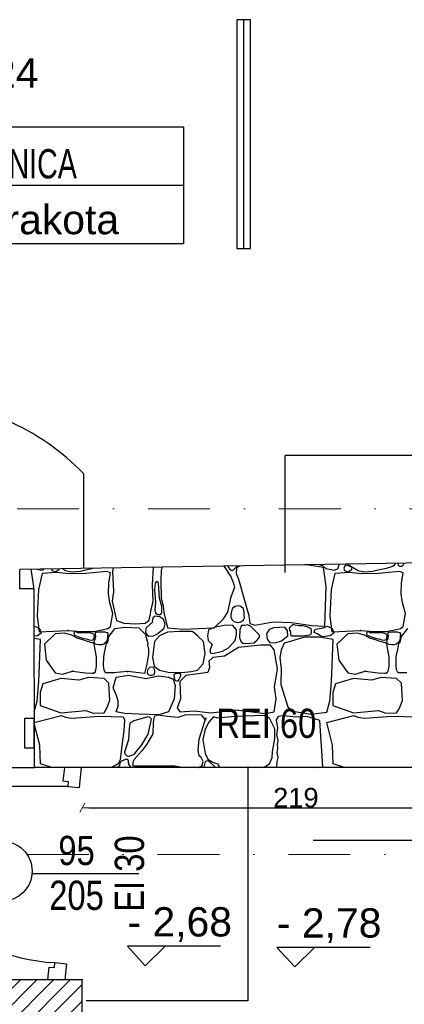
# Model space of a CAD drawing. Header units: millimetres. Extents: x 77315 to 1043159, y -108895 to -47794.
# Tile 44 of 87: x 98926 to 100898, y -101023 to -95974. Entities that reach past the tile are written whole.
import ezdxf

# ---------------------------------------------------------------- set-up
doc = ezdxf.new("R2010")
doc.units = ezdxf.units.MM
doc.header["$MEASUREMENT"] = 0
doc.linetypes.add('Dot & Dashed', pattern=[670.277762, 317.5, -176.388889, 0, -176.388874])
for name, color, linetype in [('_HATCH', 7, 'Continuous'), ('A-DRZWI', 7, 'Continuous'), ('A-OKNA-OPIS', 7, 'Continuous'), ('A-OPISY-2', 7, 'Continuous'), ('A-OPISY-3', 7, 'Continuous'), ('A-WYSOKOSCI', 7, 'Continuous'), ('A_okno', 7, 'Continuous'), ('Annotation - Text', 7, 'Continuous'), ('DRZWI', 7, 'Continuous'), ('HATCH', 7, 'Continuous'), ('Koty', 7, 'Continuous'), ('Nowe_Interior - Lamp', 7, 'Continuous'), ('OKNO_DETAL', 7, 'Continuous'), ('opisy inne', 7, 'Continuous'), ('podciagi', 7, 'Continuous'), ('SCHODY', 7, 'Continuous'), ('Structural - Bearing', 7, 'Continuous'), ('Structural - Grid', 7, 'Continuous')]:
    doc.layers.add(name, color=color, linetype=linetype)
doc.styles.add('STYL_AUTOMATYCZNY_1', font='arial.ttf')
doc.styles.add('STYL_AUTOMATYCZNY_2', font='arial.ttf')
doc.styles.add('STYL_AUTOMATYCZNY_3', font='arial.ttf', dxfattribs={"width": 0.8})
doc.styles.add('STYL_AUTOMATYCZNY_4', font='arial.ttf', dxfattribs={"width": 0.7})
doc.styles.add('STYL_AUTOMATYCZNY_6', font='arial.ttf', dxfattribs={"width": 0.8})
doc.dimstyles.new('STYL_AUTOMATYCZNY__1', dxfattribs={"dimtxt": 100, "dimasz": 34.231941, "dimexe": 0.18, "dimexo": 0.0625, "dimgap": 0, "dimtad": 1, "dimtih": 1, "dimtoh": 1, "dimdec": 0, "dimlfac": 0.1, "dimzin": 0, "dimdsep": 46, "dimtxsty": 'STYL_AUTOMATYCZNY_2', "dimblk": 'ARROWHEAD_2', "dimblk1": 'ARROWHEAD_2', "dimblk2": 'ARROWHEAD_2', "dimcen": 0.09, "dimse1": 1, "dimse2": 1, "dimclrd": 5, "dimclre": 5, "dimclrt": 5, "dimadec": 0, "dimazin": 0, "dimtfac": 1, "dimtdec": 4, "dimtmove": 0, "dimatfit": 3, "dimfxl": 0, "dimtolj": 1, "dimtzin": 0, "dimarcsym": 0})

# ---------------------------------------------------------------- blocks, each defined once
blk = doc.blocks.new('*X14')
at = {"layer": '_HATCH'}
for p, q in [((98998, -98880.8), (98984.3, -98792.1)), ((99013.6, -98791.6), (99039.2, -98796.8)), ((99039.2, -98796.8), (99052.3, -98790.9)), ((99089.5, -98790.3), (99091.5, -98798)), ((99091.5, -98798), (99095.5, -98801)), ((99112.1, -98803), (99120.5, -98798)), ((99120.5, -98798), (99126.6, -98794.5)), ((99126.6, -98794.5), (99129.4, -98790)), ((99129.4, -98790), (99129.4, -98789.7)), ((99145.8, -98789.4), (99161.6, -98798)), ((99161.6, -98798), (99190.1, -98804.7)), ((99236.6, -98802.1), (99271.5, -98793.5)), ((99271.5, -98793.5), (99302.2, -98786.8)), ((99406, -98785.1), (99402.8, -98802.8)), ((99606.7, -98870.5), (99612.3, -98781.6)), ((99652.1, -98798.3), (99649.3, -98850.3)), ((99657.1, -98780.9), (99652.1, -98798.3)), ((99975.8, -98778.5), (99972.2, -98775.7)), ((100008.4, -98828.4), (99975.8, -98778.5)), ((99992.8, -98775.3), (99993.3, -98778.1)), ((99993.3, -98778.1), (100001, -98789.2)), ((100001, -98789.2), (100010.3, -98796.5)), ((100010.3, -98796.5), (100015, -98797.9)), ((100015, -98797.9), (100019.9, -98796.5)), ((100019.9, -98796.5), (100023.3, -98792.9)), ((100023.3, -98792.9), (100027.8, -98789.2)), ((100027.8, -98789.2), (100039.6, -98777.7)), ((100038.5, -98784.7), (100035.6, -98814)), ((100055.9, -98774.3), (100038.5, -98784.7)), ((100039.6, -98777.7), (100039.9, -98774.6)), ((100408.4, -98770.6), (100388.5, -98768.8)), ((100483, -98783.8), (100408.4, -98770.6)), ((100461.6, -98767.6), (100478.9, -98773.3)), ((100478.9, -98773.3), (100496.1, -98788)), ((100498, -98880.8), (100483, -98783.8)), ((100496.1, -98788), (100539.2, -98796.8)), ((100539.2, -98796.8), (100558.9, -98788)), ((100558.9, -98788), (100563.6, -98765.9)), ((100591.5, -98777.8), (100588.7, -98787)), ((100588.7, -98787), (100591.5, -98798)), ((100594.3, -98772.8), (100591.5, -98777.8)), ((100591.5, -98798), (100595.5, -98801)), ((100601, -98771.7), (100594.3, -98772.8)), ((100620.5, -98777.8), (100601, -98771.7)), ((100608.8, -98765.1), (100610.6, -98767.6)), ((100610.6, -98767.6), (100641.2, -98786.9)), ((100612.1, -98803), (100620.5, -98798)), ((100629.9, -98783.9), (100620.5, -98777.8)), ((100620.5, -98798), (100626.6, -98794.5)), ((100626.6, -98794.5), (100629.4, -98790)), ((100629.4, -98790), (100629.9, -98783.9)), ((100641.2, -98786.9), (100661.6, -98798)), ((100661.6, -98798), (100690.1, -98804.7)), ((100736.6, -98802.1), (100771.5, -98793.5)), ((100771.5, -98793.5), (100805.8, -98786)), ((100805.8, -98786), (100838.3, -98775.5)), ((100838.3, -98775.5), (100849.3, -98767.6)), ((100849.3, -98767.6), (100855.1, -98761)), ((100864.7, -98760.9), (100864.5, -98761.7)), ((100864.5, -98761.7), (100866.8, -98772.3)), ((100866.8, -98772.3), (100873.9, -98776.1)), ((100873.9, -98776.1), (100884.2, -98775.6)), ((100884.2, -98775.6), (100892.5, -98771.9)), ((100892.5, -98771.9), (100896.7, -98760.4)), ((99041.8, -98813.5), (99022.4, -98896.4)), ((99116.5, -98808.9), (99041.8, -98813.5)), ((99095.5, -98801), (99102.2, -98802.5)), ((99102.2, -98802.5), (99112.1, -98803)), ((99178.7, -98815.9), (99116.5, -98808.9)), ((99264.6, -98813.1), (99178.7, -98815.9)), ((99190.1, -98804.7), (99236.6, -98802.1)), ((99373.3, -98803.7), (99264.6, -98813.1)), ((99391.5, -98810.5), (99373.3, -98803.7)), ((99383, -98864), (99391.5, -98810.5)), ((99402.8, -98802.8), (99406.9, -98908.1)), ((99649.3, -98850.3), (99651.3, -98940.7)), ((100022.8, -98862.3), (100008.4, -98828.4)), ((100035.6, -98814), (100047.4, -98843.2)), ((100047.4, -98843.2), (100083.1, -98969.6)), ((100541.8, -98813.5), (100522.4, -98896.4)), ((100616.5, -98808.9), (100541.8, -98813.5)), ((100595.5, -98801), (100602.2, -98802.5)), ((100602.2, -98802.5), (100612.1, -98803)), ((100678.7, -98815.9), (100616.5, -98808.9)), ((100764.6, -98813.1), (100678.7, -98815.9)), ((100690.1, -98804.7), (100736.6, -98802.1)), ((100873.3, -98803.7), (100764.6, -98813.1)), ((100891.5, -98810.5), (100873.3, -98803.7)), ((100883, -98864), (100891.5, -98810.5)), ((98997.5, -98893), (98998, -98880.8)), ((99022.4, -98896.4), (99015.9, -99032.1)), ((99382.1, -98918.2), (99383, -98864)), ((99610, -98958), (99606.7, -98870.5)), ((99620.4, -98864), (99617.3, -98897.5)), ((99617.3, -98897.5), (99621.9, -98958.4)), ((99623.5, -98858.1), (99620.4, -98864)), ((99630.1, -98855.7), (99623.5, -98858.1)), ((99636.4, -98859.9), (99630.1, -98855.7)), ((99638.1, -98864), (99636.4, -98859.9)), ((99643.4, -98939.6), (99638.1, -98864)), ((100009.6, -98932.8), (100028.6, -98882.1)), ((100028.6, -98882.1), (100022.8, -98862.3)), ((100490.1, -99083.5), (100498, -98880.8)), ((100522.4, -98896.4), (100515.9, -99032.1)), ((100882.1, -98918.2), (100883, -98864)), ((99388.5, -98963.5), (99382.1, -98918.2)), ((99406.9, -98908.1), (99401.2, -98955.5)), ((99654.7, -98983), (99643.4, -98939.6)), ((99651.3, -98940.7), (99662.5, -98980.3)), ((99993.9, -99012.1), (100009.6, -98932.8)), ((100888.5, -98963.5), (100882.1, -98918.2)), ((99395.5, -98988.7), (99388.5, -98963.5)), ((99404.4, -99018.8), (99395.5, -98988.7)), ((99401.2, -98955.5), (99422.2, -99055.4)), ((99598.9, -99003), (99610, -98958)), ((99621.9, -98958.4), (99618.3, -99004.4)), ((99654.5, -99012.1), (99654.7, -98983)), ((99662.5, -98980.3), (99664.5, -99014.6)), ((100014.8, -98995.7), (100010.1, -99015.2)), ((100029.4, -98983.8), (100014.8, -98995.7)), ((100046.4, -98978.9), (100029.4, -98983.8)), ((100060.2, -98983), (100046.4, -98978.9)), ((100073.5, -98995.7), (100060.2, -98983)), ((100077.3, -99010), (100073.5, -98995.7)), ((100083.1, -98969.6), (100100.4, -99029)), ((100895.5, -98988.7), (100888.5, -98963.5)), ((100904.4, -99018.8), (100895.5, -98988.7)), ((99015.9, -99032.1), (99025.9, -99113.8)), ((99391.5, -99086), (99404.4, -99018.8)), ((99588.2, -99055.4), (99596.8, -99024.5)), ((99596.8, -99024.5), (99598.9, -99003)), ((99607.3, -99048.9), (99605, -99055.9)), ((99610.3, -99039.9), (99607.3, -99048.9)), ((99620.4, -99033.3), (99610.3, -99039.9)), ((99618.3, -99004.4), (99620.4, -99012.1)), ((99620.4, -99012.1), (99626.5, -99020.7)), ((99632.7, -99034.8), (99620.4, -99033.3)), ((99626.5, -99020.7), (99643.1, -99025.8)), ((99644.4, -99036.7), (99632.7, -99034.8)), ((99643.1, -99025.8), (99651.6, -99021.4)), ((99662.8, -99050.5), (99644.4, -99036.7)), ((99651.6, -99021.4), (99654.5, -99012.1)), ((99671.7, -99073.8), (99662.8, -99050.5)), ((99664.5, -99014.6), (99684.3, -99091.8)), ((99922.4, -99091.8), (99971.6, -99045.5)), ((99971.6, -99045.5), (99993.9, -99012.1)), ((100008.2, -99027.3), (100008, -99039.7)), ((100008, -99039.7), (100014.8, -99050.9)), ((100010.1, -99015.2), (100008.2, -99027.3)), ((100014.8, -99050.9), (100023.5, -99060.3)), ((100059.8, -99061.5), (100073.5, -99050.9)), ((100073.5, -99050.9), (100077.9, -99040.6)), ((100077.8, -99025.7), (100077.3, -99010)), ((100077.9, -99040.6), (100077.8, -99025.7)), ((100100.4, -99029), (100106.2, -99069.9)), ((100515.9, -99032.1), (100525.9, -99113.8)), ((100891.5, -99086), (100904.4, -99018.8)), ((99000.9, -99085.2), (99004.1, -99083.9)), ((99004.1, -99083.9), (99028.2, -99096)), ((99028.2, -99096), (99036, -99120.6)), ((99306.8, -99111.6), (99348.5, -99103.2)), ((99348.5, -99103.2), (99378.8, -99096)), ((99378.8, -99096), (99391.5, -99086)), ((99383.7, -99137.5), (99415.2, -99096.3)), ((99415.2, -99096.3), (99465.1, -99088.5)), ((99422.2, -99055.4), (99459.4, -99068.2)), ((99459.4, -99068.2), (99522.1, -99072)), ((99465.1, -99088.5), (99537, -99091.8)), ((99522.1, -99072), (99570, -99068.2)), ((99537, -99091.8), (99571.9, -99126.8)), ((99570, -99068.2), (99588.2, -99055.4)), ((99572.7, -99094.9), (99571.7, -99115.2)), ((99607.3, -99064.2), (99572.7, -99094.9)), ((99605, -99055.9), (99607.3, -99064.2)), ((99653.7, -99106.9), (99667, -99094)), ((99667, -99094), (99671.7, -99073.8)), ((99684.3, -99091.8), (99763.2, -99100)), ((99763.2, -99100), (99922.4, -99091.8)), ((99894.9, -99103.3), (99888.6, -99133.2)), ((99929.1, -99089.7), (99894.9, -99103.3)), ((99984, -99078.2), (99929.1, -99089.7)), ((100019.1, -99081), (99984, -99078.2)), ((100037.7, -99102.5), (100019.1, -99081)), ((100023.5, -99060.3), (100042.1, -99064.9)), ((100037.3, -99127.3), (100037.7, -99102.5)), ((100042.1, -99064.9), (100059.8, -99061.5)), ((100054.4, -99100.4), (100053.8, -99143)), ((100063.7, -99079.8), (100054.4, -99100.4)), ((100079.9, -99080.4), (100063.7, -99079.8)), ((100094.3, -99076.7), (100079.9, -99080.4)), ((100111.6, -99085.2), (100094.3, -99076.7)), ((100106.2, -99069.9), (100132.2, -99078.6)), ((100154.5, -99128.1), (100111.6, -99085.2)), ((100132.2, -99078.6), (100226.3, -99061.2)), ((100205.7, -99101.3), (100191.9, -99123.6)), ((100227.2, -99092.2), (100205.7, -99101.3)), ((100226.3, -99061.2), (100320, -99064.5)), ((100285, -99089.7), (100227.2, -99092.2)), ((100298.6, -99107.5), (100285, -99089.7)), ((100320, -99081.5), (100308.5, -99093.4)), ((100308.5, -99093.4), (100309.5, -99105.2)), ((100320, -99064.5), (100423.7, -99080.2)), ((100326, -99075.8), (100320, -99081.5)), ((100339, -99078.9), (100326, -99075.8)), ((100356.8, -99081.8), (100339, -99078.9)), ((100377, -99081.5), (100356.8, -99081.8)), ((100399.9, -99087.5), (100377, -99081.5)), ((100409.7, -99092.9), (100399.9, -99087.5)), ((100419, -99097.5), (100409.7, -99092.9)), ((100422.5, -99101.4), (100419, -99097.5)), ((100422.6, -99109.9), (100422.5, -99101.4)), ((100423.7, -99080.2), (100490.1, -99083.5)), ((100434.3, -99115.2), (100442.1, -99099)), ((100442.1, -99099), (100482.4, -99092.9)), ((100482.4, -99092.9), (100504.1, -99083.9)), ((100504.1, -99083.9), (100528.2, -99096)), ((100528.2, -99096), (100536, -99120.6)), ((100806.8, -99111.6), (100848.5, -99103.2)), ((100848.5, -99103.2), (100878.8, -99096)), ((100878.8, -99096), (100891.5, -99086)), ((100883.7, -99137.5), (100915.2, -99096.3)), ((99017.3, -99133.3), (99000.9, -99135.2)), ((99033.4, -99152.2), (99001, -99146.8)), ((99036, -99120.6), (99017.3, -99133.3)), ((99024, -99368.3), (99033.4, -99152.2)), ((99025.9, -99113.8), (99173.7, -99106.3)), ((99108.2, -99122.9), (99052.7, -99175.7)), ((99156.8, -99120.3), (99108.2, -99122.9)), ((99193.1, -99130.1), (99156.8, -99120.3)), ((99173.7, -99106.3), (99244, -99111.6)), ((99221.7, -99144.8), (99193.1, -99130.1)), ((99205.4, -99117.2), (99204.3, -99123.7)), ((99204.3, -99123.7), (99207.1, -99130.1)), ((99208.3, -99113.8), (99205.4, -99117.2)), ((99207.1, -99130.1), (99225.1, -99137.5)), ((99214.3, -99113.3), (99208.3, -99113.8)), ((99218.6, -99114.1), (99214.3, -99113.3)), ((99221.9, -99115.6), (99218.6, -99114.1)), ((99255, -99156.2), (99221.7, -99144.8)), ((99223.6, -99117.6), (99221.9, -99115.6)), ((99234.4, -99118.5), (99223.6, -99117.6)), ((99225.1, -99137.5), (99250.1, -99145.6)), ((99267.6, -99118.3), (99234.4, -99118.5)), ((99244, -99111.6), (99306.8, -99111.6)), ((99250.1, -99145.6), (99265.2, -99149.7)), ((99265.2, -99149.7), (99274.7, -99151.3)), ((99288.8, -99120.3), (99267.6, -99118.3)), ((99274.7, -99151.3), (99282.4, -99153.9)), ((99282.4, -99153.9), (99294.9, -99155)), ((99297.2, -99121.7), (99288.8, -99120.3)), ((99304.9, -99125.3), (99297.2, -99121.7)), ((99300.6, -99154.5), (99304.9, -99152.4)), ((99307.9, -99128.1), (99304.9, -99125.3)), ((99304.9, -99152.4), (99307, -99149.8)), ((99307, -99149.8), (99307.8, -99146)), ((99307.8, -99146), (99308.9, -99140.4)), ((99309.8, -99131.8), (99307.9, -99128.1)), ((99308.9, -99140.4), (99309.3, -99136)), ((99313.8, -99149.7), (99309, -99155.4)), ((99309.3, -99136), (99309.8, -99131.8)), ((99313.3, -99118.3), (99312.9, -99124.6)), ((99312.9, -99124.6), (99314.8, -99134.7)), ((99316.4, -99115.4), (99313.3, -99118.3)), ((99314.8, -99134.7), (99313.8, -99149.7)), ((99320.1, -99115.7), (99316.4, -99115.4)), ((99333.4, -99114.8), (99320.1, -99115.7)), ((99352, -99113.9), (99333.4, -99114.8)), ((99364.2, -99115.1), (99352, -99113.9)), ((99373.3, -99118.3), (99364.2, -99115.1)), ((99377.3, -99118.9), (99373.3, -99118.3)), ((99376, -99154.9), (99378.7, -99138.3)), ((99379.3, -99123.3), (99377.3, -99118.9)), ((99377.4, -99167.3), (99383.7, -99137.5)), ((99378.7, -99138.3), (99379.3, -99123.3)), ((99571.7, -99115.2), (99578.8, -99126.2)), ((99571.9, -99126.8), (99582.6, -99172.5)), ((99578.8, -99126.2), (99588.8, -99135.7)), ((99588.8, -99135.7), (99611.7, -99133.9)), ((99611.7, -99133.9), (99629.3, -99125.7)), ((99642.2, -99133.9), (99617.1, -99162.4)), ((99629.3, -99125.7), (99653.7, -99106.9)), ((99684.3, -99114.5), (99642.2, -99133.9)), ((99747.1, -99111.2), (99684.3, -99114.5)), ((99811.5, -99111.6), (99747.1, -99111.2)), ((99837.1, -99133.9), (99811.5, -99111.6)), ((99869.3, -99162.8), (99837.1, -99133.9)), ((99888.6, -99133.2), (99892, -99158.2)), ((100030.1, -99157.9), (100037.3, -99127.3)), ((100053.8, -99143), (100061.3, -99163.8)), ((100143.4, -99155.7), (100150.3, -99146.5)), ((100150.3, -99146.5), (100155.1, -99139.5)), ((100156.1, -99132.4), (100154.5, -99128.1)), ((100155.1, -99139.5), (100156.1, -99132.4)), ((100191.9, -99123.6), (100194.6, -99150.4)), ((100194.6, -99150.4), (100207.8, -99167.3)), ((100268.9, -99159.1), (100300.9, -99133.4)), ((100300.9, -99133.4), (100298.6, -99107.5)), ((100347.7, -99152), (100307.7, -99163.6)), ((100309.5, -99105.2), (100314.3, -99112.2)), ((100314.3, -99112.2), (100314.1, -99119.5)), ((100314.1, -99119.5), (100315, -99127.9)), ((100315, -99127.9), (100320, -99133.5)), ((100320, -99133.5), (100377, -99133.5)), ((100385.7, -99140.5), (100347.7, -99152)), ((100377, -99133.5), (100413.3, -99129)), ((100424.1, -99140.5), (100385.7, -99140.5)), ((100413.3, -99129), (100419.8, -99124.6)), ((100419.8, -99124.6), (100421.7, -99116.5)), ((100421.7, -99116.5), (100422.6, -99109.9)), ((100462.5, -99140.5), (100424.1, -99140.5)), ((100451.7, -99122.4), (100434.3, -99115.2)), ((100477, -99138.1), (100451.7, -99122.4)), ((100533.4, -99152.2), (100462.5, -99140.5)), ((100517.3, -99133.3), (100477, -99138.1)), ((100536, -99120.6), (100517.3, -99133.3)), ((100524, -99368.3), (100533.4, -99152.2)), ((100525.9, -99113.8), (100673.7, -99106.3)), ((100608.2, -99122.9), (100552.7, -99175.7)), ((100656.8, -99120.3), (100608.2, -99122.9)), ((100693.1, -99130.1), (100656.8, -99120.3)), ((100673.7, -99106.3), (100744, -99111.6)), ((100721.7, -99144.8), (100693.1, -99130.1)), ((100705.4, -99117.2), (100704.3, -99123.7)), ((100704.3, -99123.7), (100707.1, -99130.1)), ((100708.3, -99113.8), (100705.4, -99117.2)), ((100707.1, -99130.1), (100725.1, -99137.5)), ((100714.3, -99113.3), (100708.3, -99113.8)), ((100718.6, -99114.1), (100714.3, -99113.3)), ((100721.9, -99115.6), (100718.6, -99114.1)), ((100755, -99156.2), (100721.7, -99144.8)), ((100723.6, -99117.6), (100721.9, -99115.6)), ((100734.4, -99118.5), (100723.6, -99117.6)), ((100725.1, -99137.5), (100750.1, -99145.6)), ((100767.6, -99118.3), (100734.4, -99118.5)), ((100744, -99111.6), (100806.8, -99111.6)), ((100750.1, -99145.6), (100765.2, -99149.7)), ((100765.2, -99149.7), (100774.7, -99151.3)), ((100788.8, -99120.3), (100767.6, -99118.3)), ((100774.7, -99151.3), (100782.4, -99153.9)), ((100782.4, -99153.9), (100794.9, -99155)), ((100797.2, -99121.7), (100788.8, -99120.3)), ((100804.9, -99125.3), (100797.2, -99121.7)), ((100800.6, -99154.5), (100804.9, -99152.4)), ((100807.9, -99128.1), (100804.9, -99125.3)), ((100804.9, -99152.4), (100807, -99149.8)), ((100807, -99149.8), (100807.8, -99146)), ((100807.8, -99146), (100808.9, -99140.4)), ((100809.8, -99131.8), (100807.9, -99128.1)), ((100808.9, -99140.4), (100809.3, -99136)), ((100813.8, -99149.7), (100809, -99155.4)), ((100809.3, -99136), (100809.8, -99131.8)), ((100813.3, -99118.3), (100812.9, -99124.6)), ((100812.9, -99124.6), (100814.8, -99134.7)), ((100816.4, -99115.4), (100813.3, -99118.3)), ((100814.8, -99134.7), (100813.8, -99149.7)), ((100820.1, -99115.7), (100816.4, -99115.4)), ((100833.4, -99114.8), (100820.1, -99115.7)), ((100852, -99113.9), (100833.4, -99114.8)), ((100864.2, -99115.1), (100852, -99113.9)), ((100873.3, -99118.3), (100864.2, -99115.1)), ((100877.3, -99118.9), (100873.3, -99118.3)), ((100876, -99154.9), (100878.7, -99138.3)), ((100879.3, -99123.3), (100877.3, -99118.9)), ((100877.4, -99167.3), (100883.7, -99137.5)), ((100878.7, -99138.3), (100879.3, -99123.3)), ((99052.7, -99175.7), (99062.5, -99257.5)), ((99273.3, -99161.8), (99255, -99156.2)), ((99293.1, -99167), (99273.3, -99161.8)), ((99301.6, -99168.6), (99293.1, -99167)), ((99294.9, -99155), (99300.6, -99154.5)), ((99308.2, -99174.1), (99301.6, -99168.6)), ((99309, -99155.4), (99306.3, -99162)), ((99306.3, -99162), (99307.7, -99169.1)), ((99307.7, -99169.1), (99313.3, -99174.1)), ((99313.3, -99204.8), (99308.2, -99174.1)), ((99313.3, -99174.1), (99320.7, -99176.2)), ((99320.7, -99176.2), (99332.4, -99177.4)), ((99332.4, -99177.4), (99347.8, -99177.2)), ((99347.8, -99177.2), (99358, -99174.1)), ((99357, -99239.7), (99364.6, -99203)), ((99358, -99174.1), (99372, -99163.2)), ((99364.6, -99203), (99370.6, -99172.5)), ((99370.6, -99172.5), (99372.4, -99167.7)), ((99372, -99163.2), (99376, -99154.9)), ((99372.4, -99167.7), (99377.4, -99167.3)), ((99582.6, -99172.5), (99581.8, -99178.8)), ((99581.8, -99178.8), (99585.8, -99202.3)), ((99585.8, -99202.3), (99586.1, -99227)), ((99617.1, -99162.4), (99607.1, -99244.5)), ((99877.9, -99224.3), (99869.3, -99162.8)), ((99892, -99158.2), (99912.6, -99178.5)), ((99912.6, -99178.5), (99902.3, -99202.8)), ((99902.3, -99202.8), (99902.7, -99220.2)), ((99966.3, -99212.7), (99996, -99195.8)), ((100048.4, -99193.3), (99976.2, -99237.1)), ((99996, -99195.8), (100030.1, -99157.9)), ((100160.7, -99180.9), (100048.4, -99193.3)), ((100061.3, -99163.8), (100070.9, -99170.8)), ((100070.9, -99170.8), (100083.9, -99173.1)), ((100083.9, -99173.1), (100130.2, -99168.7)), ((100130.2, -99168.7), (100136.5, -99161.6)), ((100136.4, -99161.9), (100143.4, -99155.7)), ((100212.3, -99181.8), (100160.7, -99180.9)), ((100207.8, -99167.3), (100236.2, -99170.2)), ((100231.3, -99204.8), (100212.3, -99181.8)), ((100236.2, -99170.2), (100268.9, -99159.1)), ((100282, -99171.3), (100266.9, -99207.2)), ((100307.7, -99163.6), (100282, -99171.3)), ((100552.7, -99175.7), (100562.5, -99257.5)), ((100773.3, -99161.8), (100755, -99156.2)), ((100793.1, -99167), (100773.3, -99161.8)), ((100801.6, -99168.6), (100793.1, -99167)), ((100794.9, -99155), (100800.6, -99154.5)), ((100808.2, -99174.1), (100801.6, -99168.6)), ((100809, -99155.4), (100806.3, -99162)), ((100806.3, -99162), (100807.7, -99169.1)), ((100807.7, -99169.1), (100813.3, -99174.1)), ((100813.3, -99204.8), (100808.2, -99174.1)), ((100813.3, -99174.1), (100820.7, -99176.2)), ((100820.7, -99176.2), (100832.4, -99177.4)), ((100832.4, -99177.4), (100847.8, -99177.2)), ((100847.8, -99177.2), (100858, -99174.1)), ((100857, -99239.7), (100864.6, -99203)), ((100858, -99174.1), (100872, -99163.2)), ((100864.6, -99203), (100870.6, -99172.5)), ((100870.6, -99172.5), (100872.4, -99167.7)), ((100872, -99163.2), (100876, -99154.9)), ((100872.4, -99167.7), (100877.4, -99167.3)), ((99320, -99241.6), (99313.3, -99204.8)), ((99320, -99289.7), (99320, -99241.6)), ((99355.7, -99287.7), (99357, -99239.7)), ((99586.1, -99227), (99578.5, -99278.5)), ((99607.1, -99244.5), (99615.8, -99288.7)), ((99866.8, -99276.7), (99877.9, -99224.3)), ((99915.9, -99244.1), (99896.5, -99263.9)), ((99902.7, -99220.2), (99915.9, -99223.9)), ((99915.9, -99223.9), (99966.3, -99212.7)), ((99976.2, -99237.1), (99915.9, -99244.1)), ((100247.4, -99303.1), (100231.3, -99204.8)), ((100266.9, -99207.2), (100259.4, -99244.8)), ((100259.4, -99244.8), (100265.9, -99302.9)), ((100820, -99241.6), (100813.3, -99204.8)), ((100820, -99289.7), (100820, -99241.6)), ((100855.7, -99287.7), (100857, -99239.7)), ((99062.5, -99257.5), (99108.2, -99322.9)), ((99316.5, -99309.1), (99320, -99289.7)), ((99358.6, -99307.3), (99355.7, -99287.7)), ((99578.5, -99278.5), (99566.5, -99326.8)), ((99584.9, -99302.3), (99581, -99309.2)), ((99591.4, -99296.3), (99584.9, -99302.3)), ((99602.5, -99293.8), (99591.4, -99296.3)), ((99613.6, -99296.4), (99602.5, -99293.8)), ((99615.8, -99302.3), (99613.6, -99296.4)), ((99615.8, -99288.7), (99642.2, -99308.9)), ((99618.4, -99308.7), (99615.8, -99302.3)), ((99837.1, -99308.9), (99866.8, -99276.7)), ((99899.4, -99296.1), (99889.9, -99322.1)), ((99896.5, -99263.9), (99899.4, -99296.1)), ((100232.9, -99397.2), (100247.4, -99303.1)), ((100265.9, -99302.9), (100264.3, -99383.6)), ((100562.5, -99257.5), (100608.2, -99322.9)), ((100816.5, -99309.1), (100820, -99289.7)), ((100858.6, -99307.3), (100855.7, -99287.7)), ((99136.9, -99352.2), (99044.4, -99379.9)), ((99108.2, -99322.9), (99145.2, -99330)), ((99230.3, -99360.1), (99136.9, -99352.2)), ((99145.2, -99330), (99196.7, -99315.3)), ((99196.7, -99315.3), (99249.9, -99321.1)), ((99279.4, -99346.5), (99230.3, -99360.1)), ((99249.9, -99321.1), (99263.2, -99323.6)), ((99263.2, -99323.6), (99296.3, -99324.2)), ((99358.7, -99352.2), (99279.4, -99346.5)), ((99296.3, -99324.2), (99304.9, -99325.1)), ((99304.9, -99325.1), (99308.2, -99322.9)), ((99308.2, -99322.9), (99312.4, -99319.6)), ((99312.4, -99319.6), (99316.5, -99309.1)), ((99362.4, -99317.8), (99358.6, -99307.3)), ((99383.4, -99377), (99358.7, -99352.2)), ((99366.5, -99321.3), (99362.4, -99317.8)), ((99369.8, -99323.6), (99366.5, -99321.3)), ((99378.4, -99322.8), (99369.8, -99323.6)), ((99411.5, -99323.2), (99378.4, -99322.8)), ((99405.7, -99399.3), (99421, -99344.8)), ((99424.8, -99321.1), (99411.5, -99323.2)), ((99421, -99344.8), (99483.3, -99334.9)), ((99478.2, -99316.7), (99424.8, -99321.1)), ((99566.5, -99326.8), (99478.2, -99316.7)), ((99483.3, -99334.9), (99572.5, -99352.2)), ((99572.5, -99352.2), (99638.1, -99338.6)), ((99581, -99309.2), (99580.2, -99319.7)), ((99580.2, -99319.7), (99581.7, -99327.9)), ((99581.7, -99327.9), (99584.9, -99331.6)), ((99584.9, -99331.6), (99593.7, -99334.6)), ((99593.7, -99334.6), (99604.2, -99334.7)), ((99604.2, -99334.7), (99611, -99334.1)), ((99611, -99334.1), (99615.8, -99331.6)), ((99615.8, -99331.6), (99617.4, -99326.1)), ((99617.4, -99326.1), (99618.7, -99317.5)), ((99618.7, -99317.5), (99618.4, -99308.7)), ((99638.1, -99338.6), (99688.9, -99344.8)), ((99642.2, -99308.9), (99687.2, -99319.6)), ((99687.2, -99319.6), (99757, -99321.7)), ((99688.9, -99344.8), (99713.2, -99356)), ((99713.2, -99356), (99724, -99387.7)), ((99720.8, -99327.9), (99716.9, -99333.7)), ((99716.9, -99333.7), (99717.4, -99344.7)), ((99717.4, -99344.7), (99718.2, -99353.5)), ((99718.2, -99353.5), (99720.8, -99359.7)), ((99729.7, -99328.6), (99720.8, -99327.9)), ((99738.1, -99326.9), (99729.7, -99328.6)), ((99745, -99327.1), (99738.1, -99326.9)), ((99742, -99359.7), (99751.7, -99338.2)), ((99747.1, -99327.9), (99745, -99327.1)), ((99750.5, -99328.4), (99747.1, -99327.9)), ((99778.5, -99337.4), (99747.1, -99367.9)), ((99751.5, -99332.5), (99750.5, -99328.4)), ((99751.7, -99338.2), (99751.5, -99332.5)), ((99757, -99321.7), (99806.1, -99315.9)), ((99889.9, -99322.1), (99778.5, -99337.4)), ((99806.1, -99315.9), (99837.1, -99308.9)), ((100636.9, -99352.2), (100544.4, -99379.9)), ((100608.2, -99322.9), (100645.2, -99330)), ((100730.3, -99360.1), (100636.9, -99352.2)), ((100645.2, -99330), (100696.7, -99315.3)), ((100696.7, -99315.3), (100749.9, -99321.1)), ((100779.4, -99346.5), (100730.3, -99360.1)), ((100749.9, -99321.1), (100763.2, -99323.6)), ((100763.2, -99323.6), (100796.3, -99324.2)), ((100858.7, -99352.2), (100779.4, -99346.5)), ((100796.3, -99324.2), (100804.9, -99325.1)), ((100804.9, -99325.1), (100808.2, -99322.9)), ((100808.2, -99322.9), (100812.4, -99319.6)), ((100812.4, -99319.6), (100816.5, -99309.1)), ((100862.4, -99317.8), (100858.6, -99307.3)), ((100883.4, -99377), (100858.7, -99352.2)), ((100866.5, -99321.3), (100862.4, -99317.8)), ((100869.8, -99323.6), (100866.5, -99321.3)), ((100878.4, -99322.8), (100869.8, -99323.6)), ((100911.5, -99323.2), (100878.4, -99322.8)), ((99016.2, -99468.5), (99024, -99368.3)), ((99044.4, -99379.9), (99031.9, -99424)), ((99388.8, -99465.8), (99383.4, -99377)), ((99422.2, -99439.3), (99405.7, -99399.3)), ((99724, -99387.7), (99718.6, -99457.1)), ((99720.8, -99359.7), (99725.2, -99362.8)), ((99725.2, -99362.8), (99732.1, -99364.3)), ((99732.1, -99364.3), (99738.3, -99363.4)), ((99738.3, -99363.4), (99742, -99359.7)), ((99747.1, -99367.9), (99750.8, -99456.3)), ((100241.6, -99456.3), (100232.9, -99397.2)), ((100264.3, -99383.6), (100300.2, -99498)), ((100516.2, -99468.5), (100524, -99368.3)), ((100544.4, -99379.9), (100531.9, -99424)), ((100888.8, -99465.8), (100883.4, -99377)), ((99031.9, -99424), (99031.1, -99491.2)), ((99430.9, -99468.7), (99422.2, -99439.3)), ((99718.6, -99457.1), (99688.9, -99522.7)), ((99750.8, -99456.3), (99734.3, -99503.3)), ((100231.3, -99522.7), (100241.6, -99456.3)), ((100531.9, -99424), (100531.1, -99491.2)), ((99001.2, -99522.9), (99016.2, -99468.5)), ((99031.1, -99491.2), (99136.9, -99528.1)), ((99371.8, -99508.3), (99388.8, -99465.8)), ((99421, -99522.7), (99431.3, -99494.3)), ((99431.3, -99494.3), (99430.9, -99468.7)), ((99734.3, -99503.3), (99747.1, -99522.7)), ((100300.2, -99498), (100325.8, -99519.4)), ((100500.6, -99525.3), (100516.2, -99468.5)), ((100531.1, -99491.2), (100636.9, -99528.1)), ((100871.8, -99508.3), (100888.8, -99465.8)), ((99001.3, -99577.4), (99139.9, -99541.3)), ((99136.9, -99528.1), (99265.3, -99517)), ((99139.9, -99541.3), (99160.1, -99550.8)), ((99160.1, -99550.8), (99193.4, -99555.8)), ((99193.4, -99555.8), (99333.4, -99544.6)), ((99265.3, -99517), (99303.7, -99529.3)), ((99303.7, -99529.3), (99358.7, -99528.1)), ((99333.4, -99544.6), (99456.8, -99548.3)), ((99358.7, -99528.1), (99371.8, -99508.3)), ((99465.1, -99532.2), (99421, -99522.7)), ((99456.8, -99548.3), (99463.4, -99564.8)), ((99539, -99535.1), (99465.1, -99532.2)), ((99577.8, -99550.8), (99511.7, -99568.7)), ((99638.9, -99539.2), (99539, -99535.1)), ((99590.2, -99549.2), (99577.8, -99550.8)), ((99601.9, -99561.5), (99590.2, -99549.2)), ((99615.8, -99547.1), (99611.3, -99577.2)), ((99633.2, -99540.5), (99615.8, -99547.1)), ((99683.5, -99547.1), (99633.2, -99540.5)), ((99688.9, -99522.7), (99638.9, -99539.2)), ((99736.4, -99552), (99683.5, -99547.1)), ((99777.6, -99539.2), (99736.4, -99552)), ((99747.1, -99522.7), (99821, -99517.4)), ((99859.4, -99540.5), (99777.6, -99539.2)), ((99821, -99517.4), (99906, -99528.1)), ((99879.6, -99566.5), (99859.4, -99540.5)), ((99868.9, -99593.3), (99880, -99553.3)), ((99880, -99553.3), (99879.6, -99566.5)), ((99920, -99549.6), (99896.1, -99576.8)), ((99906, -99528.1), (100036.5, -99513.2)), ((99942.3, -99555.8), (99920, -99549.6)), ((100029.4, -99546.3), (99942.3, -99555.8)), ((100178.9, -99542.5), (100029.4, -99546.3)), ((100036.5, -99513.2), (100184.2, -99531)), ((100206.5, -99555.8), (100178.9, -99542.5)), ((100184.2, -99531), (100231.3, -99522.7)), ((100235, -99610.2), (100206.5, -99555.8)), ((100251.5, -99546.7), (100241.5, -99564.2)), ((100277.5, -99544.1), (100251.5, -99546.7)), ((100344.8, -99551.2), (100277.5, -99544.1)), ((100325.8, -99519.4), (100419.1, -99535.1)), ((100397.7, -99547.1), (100344.8, -99551.2)), ((100465.2, -99567.3), (100397.7, -99547.1)), ((100419.1, -99535.1), (100500.6, -99525.3)), ((100500, -99577.8), (100639.9, -99541.3)), ((100636.9, -99528.1), (100765.3, -99517)), ((100639.9, -99541.3), (100660.1, -99550.8)), ((100660.1, -99550.8), (100693.4, -99555.8)), ((100693.4, -99555.8), (100833.4, -99544.6)), ((100765.3, -99517), (100803.7, -99529.3)), ((100803.7, -99529.3), (100858.7, -99528.1)), ((100833.4, -99544.6), (100956.8, -99548.3)), ((100858.7, -99528.1), (100871.8, -99508.3)), ((99029.5, -99693.5), (99001.3, -99582.8)), ((99463.4, -99564.8), (99459.7, -99620.6)), ((99487, -99607.8), (99483.7, -99667.6)), ((99491.1, -99582.6), (99487, -99607.8)), ((99511.7, -99568.7), (99491.1, -99582.6)), ((99585.7, -99637.5), (99601.9, -99561.5)), ((99611.3, -99577.2), (99608.8, -99635.8)), ((99846.2, -99663.5), (99868.9, -99593.3)), ((99896.1, -99576.8), (99876.3, -99612.7)), ((100241.5, -99564.2), (100248.2, -99607.5)), ((100248.2, -99607.5), (100242.7, -99641.8)), ((100479.6, -99805.1), (100465.2, -99567.3)), ((100529.5, -99693.5), (100500, -99577.8)), ((99459.7, -99620.6), (99451.4, -99681.7)), ((99552.2, -99692.4), (99585.7, -99637.5)), ((99608.8, -99635.8), (99578.7, -99688.7)), ((99876.3, -99612.7), (99865.1, -99664.3)), ((100233.8, -99659.8), (100235, -99610.2)), ((100242.7, -99641.8), (100249.4, -99671)), ((99033.3, -99790.2), (99029.5, -99693.5)), ((99451.4, -99681.7), (99442, -99770)), ((99483.7, -99667.6), (99463.7, -99730)), ((99517.2, -99737.4), (99552.2, -99692.4)), ((99578.7, -99688.7), (99552.2, -99723.4)), ((99841.2, -99720.1), (99846.2, -99663.5)), ((99865.1, -99664.3), (99876.7, -99736.6)), ((100223, -99728.7), (100233.8, -99659.8)), ((100249.4, -99671), (100246.1, -99691.2)), ((100246.1, -99691.2), (100248, -99711)), ((100533.3, -99790.2), (100529.5, -99693.5)), ((99463.7, -99730), (99465.9, -99738.8)), ((99465.9, -99738.8), (99469.3, -99742.3)), ((99469.3, -99742.3), (99473, -99747.3)), ((99473, -99747.3), (99477.7, -99748.2)), ((99477.7, -99748.2), (99486.9, -99750)), ((99486.9, -99750), (99494.5, -99747.7)), ((99494.5, -99747.7), (99510.7, -99742.1)), ((99510.7, -99742.1), (99517.2, -99737.4)), ((99552.2, -99723.4), (99513.9, -99767.9)), ((99845.7, -99748.9), (99841.2, -99720.1)), ((99857.3, -99758), (99845.7, -99748.9)), ((99866, -99777), (99857.3, -99758)), ((99876.7, -99736.6), (99890.7, -99765.5)), ((100206.5, -99789.8), (100219.7, -99757.6)), ((100219.7, -99757.6), (100223, -99728.7)), ((100250, -99757.1), (100244.2, -99777.7)), ((100248, -99711), (100244.4, -99731.7)), ((100244.4, -99731.7), (100250, -99757.1)), ((99090.6, -99808.2), (99033.3, -99790.2)), ((99430.8, -99790.6), (99399, -99808.2)), ((99429.1, -99807.6), (99429, -99808.2)), ((99437, -99801.3), (99429.1, -99807.6)), ((99442, -99770), (99430.8, -99790.6)), ((99441.1, -99783.2), (99437, -99801.3)), ((99448.9, -99775.9), (99441.1, -99783.2)), ((99460.7, -99770.6), (99448.9, -99775.9)), ((99469.4, -99766.9), (99460.7, -99770.6)), ((99480.4, -99767.1), (99469.4, -99766.9)), ((99483.9, -99775.3), (99480.4, -99767.1)), ((99483.3, -99783.2), (99483.9, -99775.3)), ((99486.2, -99791.4), (99483.3, -99783.2)), ((99494.9, -99803), (99486.2, -99791.4)), ((99496.1, -99808.2), (99494.9, -99803)), ((99505.5, -99791), (99505.4, -99799.1)), ((99505.4, -99799.1), (99509.7, -99799.7)), ((99506.4, -99780.5), (99505.5, -99791)), ((99513.9, -99767.9), (99506.4, -99780.5)), ((99509.7, -99799.7), (99721.1, -99799.3)), ((99721.1, -99799.3), (99767.2, -99808.2)), ((99799.9, -99808.2), (99816.4, -99805.9)), ((99816.4, -99805.9), (99838.3, -99808.2)), ((99840.4, -99808.2), (99859.4, -99799.7)), ((99859.4, -99799.7), (99866, -99777)), ((99875.6, -99784.1), (99870.4, -99804.6)), ((99870.4, -99804.6), (99870.6, -99808.2)), ((99879.3, -99777.9), (99875.6, -99784.1)), ((99889.4, -99774.3), (99879.3, -99777.9)), ((99898.1, -99777), (99889.4, -99774.3)), ((99890.7, -99765.5), (99917.6, -99783.2)), ((99922.4, -99802.5), (99898.1, -99777)), ((99917.6, -99783.2), (99942.3, -99789.8)), ((99927.5, -99806.3), (99922.4, -99802.5)), ((99930.5, -99808.2), (99927.5, -99806.3)), ((99942.3, -99789.8), (99951.3, -99808.2)), ((100176.7, -99808.2), (100206.5, -99789.8)), ((100242.4, -99802.9), (100242.2, -99808.2)), ((100244.2, -99777.7), (100242.4, -99802.9)), ((100454.6, -99808.2), (100479.6, -99805.1)), ((100590.6, -99808.2), (100533.3, -99790.2))]:
    blk.add_line(p, q, dxfattribs=at)
for p in [(100027.8, -98789.2), (99173.7, -99106.3), (100673.7, -99106.3), (99196.7, -99315.3), (99308.2, -99322.9), (99308.2, -99322.9), (99366.5, -99321.3), (99366.5, -99321.3), (99478.2, -99316.7), (100696.7, -99315.3), (100808.2, -99322.9), (100808.2, -99322.9), (100866.5, -99321.3), (100866.5, -99321.3), (99483.3, -99783.2), (99859.4, -99799.7)]:
    blk.add_point(p, dxfattribs=at)
blk = doc.blocks.new('ARROWHEAD_2')
at = {"color": 0, "linetype": 'Continuous', "lineweight": 0}
for p, q in [((0, 0), (-1, 0)), ((-0.38, -0.66), (0.38, 0.66))]:
    blk.add_line(p, q, dxfattribs=at)
blk = doc.blocks.new('*D29')
at = {"layer": 'DEFPOINTS', "color": 0}
for p in [(99247.3, -99807.5), (101437.3, -99808.2), (101437.3, -100014.9)]:
    blk.add_point(p, dxfattribs=at)
at = {"layer": 'OKNO_DETAL', "color": 5, "lineweight": -2}
blk.add_line((99281.5, -100014.9), (101403, -100014.9), dxfattribs=at)
at = {"layer": 'OKNO_DETAL', "color": 5, "lineweight": -2, "xscale": 34.23194115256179, "yscale": 34.23194115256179, "zscale": 34.23194115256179, "rotation": 180}
blk.add_blockref('ARROWHEAD_2', (99247.3, -100014.9), dxfattribs=at)
at = {"layer": 'OKNO_DETAL', "color": 5, "lineweight": -2, "xscale": 34.23194115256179, "yscale": 34.23194115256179, "zscale": 34.23194115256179}
blk.add_blockref('ARROWHEAD_2', (101437.3, -100014.9), dxfattribs=at)
at = {"layer": 'OKNO_DETAL', "color": 5, "insert": (100342, -99963.8), "char_height": 100, "attachment_point": 5, "style": 'STYL_AUTOMATYCZNY_2'}
blk.add_mtext('\\A1;219', dxfattribs=at)

msp = doc.modelspace()

# ---------------------------------------------------------------- hatches: boundary and pattern name
at = {"layer": 'HATCH'}
h = msp.add_hatch(dxfattribs=at)
h.set_pattern_fill('Common_Brick_0002', color=256, style=0, pattern_type=2)
h.set_pattern_definition([(45, (0, 0), (-42.426407, 42.426407), [])])
h.paths.add_polyline_path([(95737.3, -100898.2), (95737.3, -101178.2), (99247.3, -101178.2), (99246.4, -100898.2)])

# ---------------------------------------------------------------- linework, layer by layer
msp.add_line((100430.7, -100180.7), (101437, -100180.7))
at = {"layer": 'A-DRZWI'}
msp.add_line((98989.5, -100352.8), (99537.9, -100352.8), dxfattribs=at)
msp.add_lwpolyline([(99172.5, -99905.2), (98252.7, -99905.2, 0.403932), (99106.7, -100809.2)], format="xyb", dxfattribs=at)
at = {"layer": 'A-OKNA-OPIS'}
msp.add_circle((98835.6, -100339.8), 154.1, dxfattribs=at)
at = {"layer": 'A-OPISY-3'}
msp.add_line((97565.4, -96823.3), (99765.4, -96823.3), dxfattribs=at)
msp.add_lwpolyline([(97565.4, -97123.3), (97565.4, -96523.3), (99765.4, -96523.3), (99765.4, -97123.3)], close=True, dxfattribs=at)
at = {"layer": 'A_okno'}
msp.add_lwpolyline([(99000.4, -99708.2), (99000.4, -99558.2), (98950.4, -99558.2), (98950.4, -99708.2)], close=True, dxfattribs=at)
at = {"layer": 'DRZWI'}
for points in [[(99155.3, -99808.2), (99148.2, -99876.8), (99175.2, -99879.6), (99172.5, -99905.2), (99232.4, -99911.1), (99243.1, -99808.2)], [(99070.3, -100898.2), (99077.1, -100832.1), (99104, -100834.8), (99106.7, -100809.2), (99166.5, -100815.8), (99158, -100898.2)]]:
    msp.add_lwpolyline(points, dxfattribs=at)
at = {"layer": 'Koty'}
for points in [[(99956.2, -100725.4), (99478.9, -100725.4), (99570.1, -100824.9), (99672.2, -100725.4)], [(100722.2, -100730.9), (100244.9, -100730.9), (100336.1, -100830.5), (100438.2, -100730.9)]]:
    msp.add_lwpolyline(points, dxfattribs=at)
at = {"layer": 'Nowe_Interior - Lamp'}
msp.add_lwpolyline([(100040, -95974.3), (100040, -97148.3), (100109, -97148.3), (100109, -95974.3)], close=True, dxfattribs=at)
msp.add_lwpolyline([(100074.5, -97148.3), (100074.5, -95974.3)], dxfattribs=at)
at = {"layer": 'podciagi'}
for p, q in [((100287.3, -98808.2), (100287.3, -98208.2)), ((101327.3, -98208.2), (100287.3, -98208.2)), ((99254.7, -98784.8), (99254.7, -98302.6)), ((97841.5, -99808.2), (99001.5, -99808.2))]:
    msp.add_line(p, q, dxfattribs=at)
msp.add_arc((98389.9, -99129.7), 1196.6, 43.7228, 136.2772, dxfattribs=at)
at = {"layer": 'SCHODY'}
for p, q in [((100095.5, -99803.5), (100095.5, -101004.9)), ((100095.5, -101004.9), (99266.8, -101004.9))]:
    msp.add_line(p, q, dxfattribs=at)
at = {"layer": 'Structural - Bearing'}
for p, q in [((101327.3, -98753.2), (98926.6, -98793)), ((98926.6, -98893), (98926.6, -98793)), ((99000.8, -98893), (98926.6, -98893)), ((99001.5, -99808.2), (99000.8, -98893)), ((101437.3, -99808.2), (99001.5, -99808.2)), ((99250.4, -100898.2), (95737.3, -100898.2)), ((99247.3, -101178.2), (99247.3, -100898.2))]:
    msp.add_line(p, q, dxfattribs=at)
at = {"layer": 'Structural - Grid', "linetype": 'Dot & Dashed', "lineweight": 15}
for p, q in [((120683.4, -98482.5), (78814.7, -98482.5)), ((118721.3, -100254.9), (80776.9, -100254.9))]:
    msp.add_line(p, q, dxfattribs=at)

# ---------------------------------------------------------------- block references
at = {"layer": '_HATCH'}
msp.add_blockref('*X14', (0, 0), dxfattribs=at)

# ---------------------------------------------------------------- texts
at = {"layer": 'A-OPISY-2', "char_height": 150, "attachment_point": 7}
for s, insert, style in [('\\A1;{\\pql;\\fArial|b0|i0|c238|p0;\\W0.700000;PIWNICA}', (98592, -96790.1), 'STYL_AUTOMATYCZNY_4'), ('\\A1;{\\pql;\\fArial|b0|i0|c238|p0;\\W1.000000;terakota}', (98678.8, -97076.4), 'STYL_AUTOMATYCZNY_1')]:
    msp.add_mtext(s, dxfattribs=dict(at, insert=insert, style=style))
at = {"layer": 'A-WYSOKOSCI', "insert": (98623.4, -96270.2), "char_height": 150, "attachment_point": 5, "style": 'STYL_AUTOMATYCZNY_1'}
msp.add_mtext('\\A1;{\\pqc;\\fArial|b0|i0|c238|p0;\\W1.000000;Hp=2.24}', dxfattribs=at)
at = {"layer": 'Annotation - Text', "insert": (99934.4, -99659.3), "char_height": 150, "attachment_point": 7, "style": 'STYL_AUTOMATYCZNY_6'}
msp.add_mtext('\\A1;{\\pql;\\fArial|b0|i0|c238|p0;\\W0.800000;REI 60}', dxfattribs=at)
at = {"layer": 'Annotation - Text', "insert": (99565.8, -100548.4), "char_height": 150, "attachment_point": 7, "rotation": 90, "style": 'STYL_AUTOMATYCZNY_6'}
msp.add_mtext('\\A1;{\\pql;\\fArial|b0|i0|c238|p0;\\W0.800000;EI 30}', dxfattribs=at)
at = {"layer": 'Koty', "char_height": 150, "attachment_point": 7, "style": 'STYL_AUTOMATYCZNY_1'}
for s, insert in [('\\A1;{\\pql;\\fArial|b0|i0|c238|p0;\\W1.000000;- 2,68}', (99478.9, -100702.9)), ('\\A1;{\\pql;\\fArial|b0|i0|c238|p0;\\W1.000000;- 2,78}', (100244.9, -100708.4))]:
    msp.add_mtext(s, dxfattribs=dict(at, insert=insert))
at = {"layer": 'opisy inne', "char_height": 150, "attachment_point": 5, "style": 'STYL_AUTOMATYCZNY_3'}
for s, insert in [('\\A1;{\\pqc;\\fArial|b0|i0|c238|p0;\\W0.800000;95}', (99217.8, -100235.1)), ('\\A1;{\\pqc;\\fArial|b0|i0|c238|p0;\\W0.800000;205}', (99217.8, -100464.9))]:
    msp.add_mtext(s, dxfattribs=dict(at, insert=insert))

# ---------------------------------------------------------------- dimensions: what is measured, and where the dimension line sits
at = {"layer": 'OKNO_DETAL'}
dim = msp.add_linear_dim(base=(101437.3, -100014.9), p1=(99247.3, -99807.5), p2=(101437.3, -99808.2), dimstyle='STYL_AUTOMATYCZNY__1', dxfattribs=at)
dim.commit()
dim.dimension.update_dxf_attribs({"geometry": '*D29', "text_midpoint": (100342, -100014.9), "dimtype": 160})

doc.saveas('drawing.dxf')
